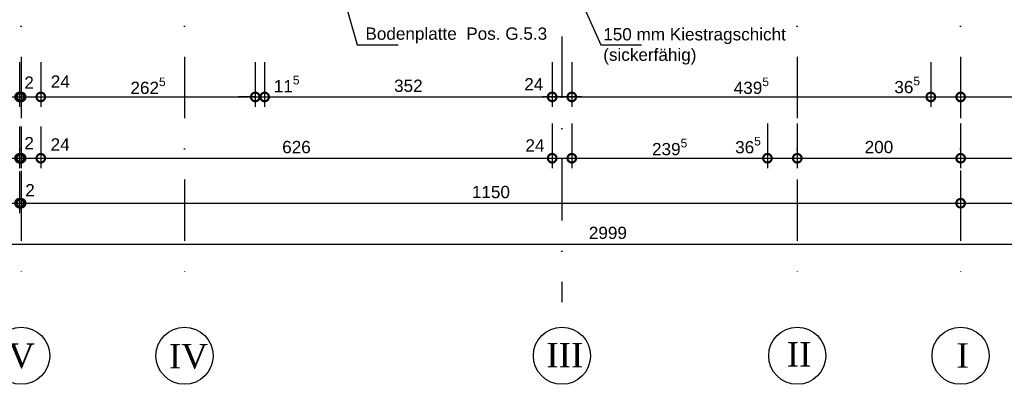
# Model space of a CAD drawing. Header units: metres. Extents: x -338 to 3287, y -877 to 1131.
# Tile 2 of 5: x 777 to 1982, y -877 to -431. Entities that reach past the tile are written whole.
import ezdxf

# ---------------------------------------------------------------- set-up
doc = ezdxf.new("R2010")
doc.units = ezdxf.units.M
doc.header["$LTSCALE"] = 100
doc.header["$MEASUREMENT"] = 0
doc.linetypes.add('STRICHPUNKT', pattern=[1, 0.5, -0.25, 0, -0.25])
doc.layers.get('DEFPOINTS').update_dxf_attribs({"linetype": 'CONTINUOUS'})
for name, color, linetype in [('Bemassung', 210, 'CONTINUOUS'), ('Bemaßtext', 201, 'CONTINUOUS'), ('Hauptachsen', 6, 'STRICHPUNKT'), ('Text', 131, 'CONTINUOUS'), ('Wände_neu', 1, 'CONTINUOUS')]:
    doc.layers.add(name, color=color, linetype=linetype)
doc.styles.get("Standard").update_dxf_attribs({"font": 'ARIAL.TTF'})
doc.dimstyles.new('Bemass03', dxfattribs={"dimscale": 0.3, "dimtxt": 50, "dimasz": 70, "dimexe": 40, "dimexo": 0, "dimgap": 20, "dimtad": 1, "dimdec": 0, "dimzin": 9, "dimdsep": 46, "dimtxsty": 'Standard', "dimblk": 'DOTSMALL', "dimcen": 0.9, "dimdle": 40, "dimclrd": 256, "dimclre": 256, "dimclrt": 201, "dimadec": 0, "dimazin": 3, "dimtfac": 1, "dimtdec": 0, "dimtmove": 2, "dimatfit": 2, "dimldrblk": 'DOTSMALL', "dimfxl": 0, "dimarcsym": 0})

# ---------------------------------------------------------------- blocks, each defined once
blk = doc.blocks.new('_DotSmall')
at = {"layer": 'Wände_neu', "color": 0, "const_width": 0.5}
blk.add_lwpolyline([(-0.0625, 0, 1), (0.0625, 0, 1)], format="xyb", close=True, dxfattribs=at)
blk = doc.blocks.new('*D24')
at = {"layer": 'Bemassung', "lineweight": -2}
for p, q in [((748, -482.6), (748, -537.1)), ((777, -482.6), (777, -537.1)), ((736, -525.1), (789, -525.1))]:
    blk.add_line(p, q, dxfattribs=at)
at = {"layer": 'DEFPOINTS', "color": 0}
for p in [(748, -482.6), (777, -482.6), (777, -525.1)]:
    blk.add_point(p, dxfattribs=at)
at = {"layer": 'Bemassung', "lineweight": -2, "xscale": 21, "yscale": 21, "zscale": 21, "rotation": 180}
blk.add_blockref('_DotSmall', (748, -525.1), dxfattribs=at)
at = {"layer": 'Bemassung', "lineweight": -2, "xscale": 21, "yscale": 21, "zscale": 21}
blk.add_blockref('_DotSmall', (777, -525.1), dxfattribs=at)
at = {"layer": 'Bemassung', "color": 201, "insert": (725.6, -508.2), "char_height": 15, "attachment_point": 5}
blk.add_mtext('29', dxfattribs=at)
blk = doc.blocks.new('*D25')
at = {"layer": 'Bemassung', "lineweight": -2}
for p, q in [((779, -482.6), (779, -537.1)), ((803, -482.6), (803, -537.1)), ((767, -525.1), (815, -525.1))]:
    blk.add_line(p, q, dxfattribs=at)
at = {"layer": 'DEFPOINTS', "color": 0}
for p in [(779, -482.6), (803, -482.6), (803, -525.1)]:
    blk.add_point(p, dxfattribs=at)
at = {"layer": 'Bemassung', "lineweight": -2, "xscale": 21, "yscale": 21, "zscale": 21, "rotation": 180}
blk.add_blockref('_DotSmall', (779, -525.1), dxfattribs=at)
at = {"layer": 'Bemassung', "lineweight": -2, "xscale": 21, "yscale": 21, "zscale": 21}
blk.add_blockref('_DotSmall', (803, -525.1), dxfattribs=at)
at = {"layer": 'Bemassung', "color": 201, "insert": (826.9, -506.3), "char_height": 15, "attachment_point": 5}
blk.add_mtext('24', dxfattribs=at)
blk = doc.blocks.new('*D26')
at = {"layer": 'Bemassung', "lineweight": -2}
for p, q in [((803, -561.4), (803, -612.1)), ((1429, -557.6), (1429, -612.1)), ((791, -600.1), (1441, -600.1))]:
    blk.add_line(p, q, dxfattribs=at)
at = {"layer": 'DEFPOINTS', "color": 0}
for p in [(803, -561.4), (1429, -557.6), (1429, -600.1)]:
    blk.add_point(p, dxfattribs=at)
at = {"layer": 'Bemassung', "lineweight": -2, "xscale": 21, "yscale": 21, "zscale": 21, "rotation": 180}
blk.add_blockref('_DotSmall', (803, -600.1), dxfattribs=at)
at = {"layer": 'Bemassung', "lineweight": -2, "xscale": 21, "yscale": 21, "zscale": 21}
blk.add_blockref('_DotSmall', (1429, -600.1), dxfattribs=at)
at = {"layer": 'Bemassung', "color": 201, "insert": (1116, -586.5), "char_height": 15, "attachment_point": 5}
blk.add_mtext('626', dxfattribs=at)
blk = doc.blocks.new('*D27')
at = {"layer": 'Bemassung', "lineweight": -2}
for p, q in [((1429, -482.6), (1429, -537.1)), ((1453, -482.6), (1453, -537.1)), ((1465, -525.1), (1417, -525.1))]:
    blk.add_line(p, q, dxfattribs=at)
at = {"layer": 'DEFPOINTS', "color": 0}
for p in [(1429, -482.6), (1453, -482.6), (1429, -525.1)]:
    blk.add_point(p, dxfattribs=at)
at = {"layer": 'Bemassung', "lineweight": -2, "xscale": 21, "yscale": 21, "zscale": 21, "rotation": 180}
blk.add_blockref('_DotSmall', (1429, -525.1), dxfattribs=at)
at = {"layer": 'Bemassung', "lineweight": -2, "xscale": 21, "yscale": 21, "zscale": 21}
blk.add_blockref('_DotSmall', (1453, -525.1), dxfattribs=at)
at = {"layer": 'Bemassung', "color": 201, "insert": (1406.5, -509.6), "char_height": 15, "attachment_point": 5}
blk.add_mtext('24', dxfattribs=at)
blk = doc.blocks.new('*D28')
at = {"layer": 'Bemassung', "lineweight": -2}
for p, q in [((1453, -557.6), (1453, -612.1)), ((1692.5, -557.6), (1692.5, -612.1)), ((1441, -600.1), (1704.5, -600.1))]:
    blk.add_line(p, q, dxfattribs=at)
at = {"layer": 'DEFPOINTS', "color": 0}
for p in [(1453, -557.6), (1692.5, -557.6), (1692.5, -600.1)]:
    blk.add_point(p, dxfattribs=at)
at = {"layer": 'Bemassung', "lineweight": -2, "xscale": 21, "yscale": 21, "zscale": 21, "rotation": 180}
blk.add_blockref('_DotSmall', (1453, -600.1), dxfattribs=at)
at = {"layer": 'Bemassung', "lineweight": -2, "xscale": 21, "yscale": 21, "zscale": 21}
blk.add_blockref('_DotSmall', (1692.5, -600.1), dxfattribs=at)
at = {"layer": 'Bemassung', "color": 201, "insert": (1572.8, -586.5), "char_height": 15, "attachment_point": 5}
blk.add_mtext('\\A1;239{\\H0.7x;\\S5^ ;}', dxfattribs=at)
blk = doc.blocks.new('*D29')
at = {"layer": 'Bemassung', "lineweight": -2}
for p, q in [((1692.5, -557.6), (1692.5, -612.1)), ((1729, -557.6), (1729, -612.1)), ((1680.5, -600.1), (1741, -600.1))]:
    blk.add_line(p, q, dxfattribs=at)
at = {"layer": 'DEFPOINTS', "color": 0}
for p in [(1692.5, -557.6), (1729, -557.6), (1729, -600.1)]:
    blk.add_point(p, dxfattribs=at)
at = {"layer": 'Bemassung', "lineweight": -2, "xscale": 21, "yscale": 21, "zscale": 21, "rotation": 180}
blk.add_blockref('_DotSmall', (1692.5, -600.1), dxfattribs=at)
at = {"layer": 'Bemassung', "lineweight": -2, "xscale": 21, "yscale": 21, "zscale": 21}
blk.add_blockref('_DotSmall', (1729, -600.1), dxfattribs=at)
at = {"layer": 'Bemassung', "color": 201, "insert": (1668.7, -584.1), "char_height": 15, "attachment_point": 5}
blk.add_mtext('\\A1;36{\\H0.7x;\\S5^ ;}', dxfattribs=at)
blk = doc.blocks.new('*D30')
at = {"layer": 'Bemassung', "lineweight": -2}
for p, q in [((1729, -557.6), (1729, -612.1)), ((1929, -557.6), (1929, -612.1)), ((1717, -600.1), (1941, -600.1))]:
    blk.add_line(p, q, dxfattribs=at)
at = {"layer": 'DEFPOINTS', "color": 0}
for p in [(1729, -557.6), (1929, -557.6), (1929, -600.1)]:
    blk.add_point(p, dxfattribs=at)
at = {"layer": 'Bemassung', "lineweight": -2, "xscale": 21, "yscale": 21, "zscale": 21, "rotation": 180}
blk.add_blockref('_DotSmall', (1729, -600.1), dxfattribs=at)
at = {"layer": 'Bemassung', "lineweight": -2, "xscale": 21, "yscale": 21, "zscale": 21}
blk.add_blockref('_DotSmall', (1929, -600.1), dxfattribs=at)
at = {"layer": 'Bemassung', "color": 201, "insert": (1829, -586.5), "char_height": 15, "attachment_point": 5}
blk.add_mtext('200', dxfattribs=at)
blk = doc.blocks.new('*D39')
at = {"layer": 'Bemassung', "lineweight": -2}
for p, q in [((1929, -482.6), (1929, -537.1)), ((2217.5, -482.4), (2217.5, -537.1)), ((1917, -525.1), (2229.5, -525.1))]:
    blk.add_line(p, q, dxfattribs=at)
at = {"layer": 'DEFPOINTS', "color": 0}
for p in [(1929, -482.6), (2217.5, -482.4), (2217.5, -525.1)]:
    blk.add_point(p, dxfattribs=at)
at = {"layer": 'Bemassung', "lineweight": -2, "xscale": 21, "yscale": 21, "zscale": 21, "rotation": 180}
blk.add_blockref('_DotSmall', (1929, -525.1), dxfattribs=at)
at = {"layer": 'Bemassung', "lineweight": -2, "xscale": 21, "yscale": 21, "zscale": 21}
blk.add_blockref('_DotSmall', (2217.5, -525.1), dxfattribs=at)
at = {"layer": 'Bemassung', "color": 201, "insert": (2073.2, -511.5), "char_height": 15, "attachment_point": 5}
blk.add_mtext('289', dxfattribs=at)
blk = doc.blocks.new('*D46')
at = {"layer": 'Bemassung', "lineweight": -2}
for p, q in [((-2, -665.1), (-2, -717.1)), ((2996.5, -665.1), (2996.5, -717.1)), ((-14, -705.1), (3008.5, -705.1))]:
    blk.add_line(p, q, dxfattribs=at)
at = {"layer": 'DEFPOINTS', "color": 0}
for p in [(-2, -665.1), (2996.5, -665.1), (2996.5, -705.1)]:
    blk.add_point(p, dxfattribs=at)
at = {"layer": 'Bemassung', "lineweight": -2, "xscale": 21, "yscale": 21, "zscale": 21, "rotation": 180}
blk.add_blockref('_DotSmall', (-2, -705.1), dxfattribs=at)
at = {"layer": 'Bemassung', "lineweight": -2, "xscale": 21, "yscale": 21, "zscale": 21}
blk.add_blockref('_DotSmall', (2996.5, -705.1), dxfattribs=at)
at = {"layer": 'Bemassung', "color": 201, "insert": (1497.2, -691.5), "char_height": 15, "attachment_point": 5}
blk.add_mtext('2999', dxfattribs=at)
blk = doc.blocks.new('*D47')
at = {"layer": 'Bemassung', "lineweight": -2}
for p, q in [((-2, -616.2), (-2, -667.1)), ((777, -616.2), (777, -667.1)), ((-14, -655.1), (789, -655.1))]:
    blk.add_line(p, q, dxfattribs=at)
at = {"layer": 'DEFPOINTS', "color": 0}
for p in [(-2, -616.2), (777, -616.2), (777, -655.1)]:
    blk.add_point(p, dxfattribs=at)
at = {"layer": 'Bemassung', "lineweight": -2, "xscale": 21, "yscale": 21, "zscale": 21, "rotation": 180}
blk.add_blockref('_DotSmall', (-2, -655.1), dxfattribs=at)
at = {"layer": 'Bemassung', "lineweight": -2, "xscale": 21, "yscale": 21, "zscale": 21}
blk.add_blockref('_DotSmall', (777, -655.1), dxfattribs=at)
at = {"layer": 'Bemassung', "color": 201, "insert": (387.5, -641.5), "char_height": 15, "attachment_point": 5}
blk.add_mtext('779', dxfattribs=at)
blk = doc.blocks.new('*D48')
at = {"layer": 'Bemassung', "lineweight": -2}
for p, q in [((779, -615.5), (779, -667.1)), ((1929, -615.5), (1929, -667.1)), ((767, -655.1), (1941, -655.1))]:
    blk.add_line(p, q, dxfattribs=at)
at = {"layer": 'DEFPOINTS', "color": 0}
for p in [(779, -615.5), (1929, -615.5), (1929, -655.1)]:
    blk.add_point(p, dxfattribs=at)
at = {"layer": 'Bemassung', "lineweight": -2, "xscale": 21, "yscale": 21, "zscale": 21, "rotation": 180}
blk.add_blockref('_DotSmall', (779, -655.1), dxfattribs=at)
at = {"layer": 'Bemassung', "lineweight": -2, "xscale": 21, "yscale": 21, "zscale": 21}
blk.add_blockref('_DotSmall', (1929, -655.1), dxfattribs=at)
at = {"layer": 'Bemassung', "color": 201, "insert": (1354, -641.5), "char_height": 15, "attachment_point": 5}
blk.add_mtext('1150', dxfattribs=at)
blk = doc.blocks.new('*D49')
at = {"layer": 'Bemassung', "lineweight": -2}
for p, q in [((1929, -615.1), (1929, -667.1)), ((2217.5, -615.1), (2217.5, -667.1)), ((1917, -655.1), (2229.5, -655.1))]:
    blk.add_line(p, q, dxfattribs=at)
at = {"layer": 'DEFPOINTS', "color": 0}
for p in [(1929, -615.1), (2217.5, -615.1), (2217.5, -655.1)]:
    blk.add_point(p, dxfattribs=at)
at = {"layer": 'Bemassung', "lineweight": -2, "xscale": 21, "yscale": 21, "zscale": 21, "rotation": 180}
blk.add_blockref('_DotSmall', (1929, -655.1), dxfattribs=at)
at = {"layer": 'Bemassung', "lineweight": -2, "xscale": 21, "yscale": 21, "zscale": 21}
blk.add_blockref('_DotSmall', (2217.5, -655.1), dxfattribs=at)
at = {"layer": 'Bemassung', "color": 201, "insert": (2073.2, -641.5), "char_height": 15, "attachment_point": 5}
blk.add_mtext('289', dxfattribs=at)
blk = doc.blocks.new('*D53')
at = {"layer": 'Bemassung', "lineweight": -2}
for p, q in [((748, -561.4), (748, -612.1)), ((777, -561.4), (777, -612.1)), ((736, -600.1), (789, -600.1))]:
    blk.add_line(p, q, dxfattribs=at)
at = {"layer": 'DEFPOINTS', "color": 0}
for p in [(748, -561.4), (777, -561.4), (777, -600.1)]:
    blk.add_point(p, dxfattribs=at)
at = {"layer": 'Bemassung', "lineweight": -2, "xscale": 21, "yscale": 21, "zscale": 21, "rotation": 180}
blk.add_blockref('_DotSmall', (748, -600.1), dxfattribs=at)
at = {"layer": 'Bemassung', "lineweight": -2, "xscale": 21, "yscale": 21, "zscale": 21}
blk.add_blockref('_DotSmall', (777, -600.1), dxfattribs=at)
at = {"layer": 'Bemassung', "color": 201, "insert": (727.1, -583.2), "char_height": 15, "attachment_point": 5}
blk.add_mtext('29', dxfattribs=at)
blk = doc.blocks.new('*D54')
at = {"layer": 'Bemassung', "lineweight": -2}
for p, q in [((779, -561.4), (779, -612.1)), ((803, -568.9), (803, -612.1)), ((767, -600.1), (815, -600.1))]:
    blk.add_line(p, q, dxfattribs=at)
at = {"layer": 'DEFPOINTS', "color": 0}
for p in [(779, -561.4), (803, -568.9), (803, -600.1)]:
    blk.add_point(p, dxfattribs=at)
at = {"layer": 'Bemassung', "lineweight": -2, "xscale": 21, "yscale": 21, "zscale": 21, "rotation": 180}
blk.add_blockref('_DotSmall', (779, -600.1), dxfattribs=at)
at = {"layer": 'Bemassung', "lineweight": -2, "xscale": 21, "yscale": 21, "zscale": 21}
blk.add_blockref('_DotSmall', (803, -600.1), dxfattribs=at)
at = {"layer": 'Bemassung', "color": 201, "insert": (826.7, -583.2), "char_height": 15, "attachment_point": 5}
blk.add_mtext('24', dxfattribs=at)
blk = doc.blocks.new('*D55')
at = {"layer": 'Bemassung', "lineweight": -2}
for p, q in [((803, -485.9), (803, -537.1)), ((1065.5, -482.4), (1065.5, -537.1)), ((791, -525.1), (1077.5, -525.1))]:
    blk.add_line(p, q, dxfattribs=at)
at = {"layer": 'DEFPOINTS', "color": 0}
for p in [(803, -485.9), (1065.5, -482.4), (1065.5, -525.1)]:
    blk.add_point(p, dxfattribs=at)
at = {"layer": 'Bemassung', "lineweight": -2, "xscale": 21, "yscale": 21, "zscale": 21, "rotation": 180}
blk.add_blockref('_DotSmall', (803, -525.1), dxfattribs=at)
at = {"layer": 'Bemassung', "lineweight": -2, "xscale": 21, "yscale": 21, "zscale": 21}
blk.add_blockref('_DotSmall', (1065.5, -525.1), dxfattribs=at)
at = {"layer": 'Bemassung', "color": 201, "insert": (934.3, -511.5), "char_height": 15, "attachment_point": 5}
blk.add_mtext('\\A1;262{\\H0.7x;\\S5^ ;}', dxfattribs=at)
blk = doc.blocks.new('*D56')
at = {"layer": 'Bemassung', "lineweight": -2}
for p, q in [((1065.5, -482.4), (1065.5, -537.1)), ((1077, -482.4), (1077, -537.1)), ((1065.5, -525.1), (1044.5, -525.1)), ((1065.5, -525.1), (1077, -525.1)), ((1077, -525.1), (1098, -525.1))]:
    blk.add_line(p, q, dxfattribs=at)
at = {"layer": 'DEFPOINTS', "color": 0}
for p in [(1065.5, -482.4), (1077, -482.4), (1077, -525.1)]:
    blk.add_point(p, dxfattribs=at)
at = {"layer": 'Bemassung', "lineweight": -2, "xscale": 21, "yscale": 21, "zscale": 21}
blk.add_blockref('_DotSmall', (1065.5, -525.1), dxfattribs=at)
at = {"layer": 'Bemassung', "lineweight": -2, "xscale": 21, "yscale": 21, "zscale": 21, "rotation": 180}
blk.add_blockref('_DotSmall', (1077, -525.1), dxfattribs=at)
at = {"layer": 'Bemassung', "color": 201, "insert": (1104, -509.3), "char_height": 15, "attachment_point": 5}
blk.add_mtext('\\A1;11{\\H0.7x;\\S5^ ;}', dxfattribs=at)
blk = doc.blocks.new('*D57')
at = {"layer": 'Bemassung', "lineweight": -2}
for p, q in [((1077, -482.4), (1077, -537.1)), ((1429, -482.6), (1429, -537.1)), ((1065, -525.1), (1441, -525.1))]:
    blk.add_line(p, q, dxfattribs=at)
at = {"layer": 'DEFPOINTS', "color": 0}
for p in [(1077, -482.4), (1429, -482.6), (1429, -525.1)]:
    blk.add_point(p, dxfattribs=at)
at = {"layer": 'Bemassung', "lineweight": -2, "xscale": 21, "yscale": 21, "zscale": 21, "rotation": 180}
blk.add_blockref('_DotSmall', (1077, -525.1), dxfattribs=at)
at = {"layer": 'Bemassung', "lineweight": -2, "xscale": 21, "yscale": 21, "zscale": 21}
blk.add_blockref('_DotSmall', (1429, -525.1), dxfattribs=at)
at = {"layer": 'Bemassung', "color": 201, "insert": (1253, -511.5), "char_height": 15, "attachment_point": 5}
blk.add_mtext('352', dxfattribs=at)
blk = doc.blocks.new('*D58')
at = {"layer": 'Bemassung', "lineweight": -2}
for p, q in [((1429, -557.6), (1429, -612.1)), ((1453, -557.6), (1453, -612.1)), ((1417, -600.1), (1465, -600.1))]:
    blk.add_line(p, q, dxfattribs=at)
at = {"layer": 'DEFPOINTS', "color": 0}
for p in [(1429, -557.6), (1453, -557.6), (1453, -600.1)]:
    blk.add_point(p, dxfattribs=at)
at = {"layer": 'Bemassung', "lineweight": -2, "xscale": 21, "yscale": 21, "zscale": 21, "rotation": 180}
blk.add_blockref('_DotSmall', (1429, -600.1), dxfattribs=at)
at = {"layer": 'Bemassung', "lineweight": -2, "xscale": 21, "yscale": 21, "zscale": 21}
blk.add_blockref('_DotSmall', (1453, -600.1), dxfattribs=at)
at = {"layer": 'Bemassung', "color": 201, "insert": (1407.9, -584.4), "char_height": 15, "attachment_point": 5}
blk.add_mtext('24', dxfattribs=at)
blk = doc.blocks.new('*D59')
at = {"layer": 'Bemassung', "lineweight": -2}
for p, q in [((1453, -485.1), (1453, -537.1)), ((1892.5, -497.6), (1892.5, -537.1)), ((1441, -525.1), (1904.5, -525.1))]:
    blk.add_line(p, q, dxfattribs=at)
at = {"layer": 'DEFPOINTS', "color": 0}
for p in [(1453, -485.1), (1892.5, -497.6), (1892.5, -525.1)]:
    blk.add_point(p, dxfattribs=at)
at = {"layer": 'Bemassung', "lineweight": -2, "xscale": 21, "yscale": 21, "zscale": 21, "rotation": 180}
blk.add_blockref('_DotSmall', (1453, -525.1), dxfattribs=at)
at = {"layer": 'Bemassung', "lineweight": -2, "xscale": 21, "yscale": 21, "zscale": 21}
blk.add_blockref('_DotSmall', (1892.5, -525.1), dxfattribs=at)
at = {"layer": 'Bemassung', "color": 201, "insert": (1672.8, -511.5), "char_height": 15, "attachment_point": 5}
blk.add_mtext('\\A1;439{\\H0.7x;\\S5^ ;}', dxfattribs=at)
blk = doc.blocks.new('*D60')
at = {"layer": 'Bemassung', "lineweight": -2}
for p, q in [((1892.5, -482.4), (1892.5, -537.1)), ((1929, -485.1), (1929, -537.1)), ((1880.5, -525.1), (1941, -525.1))]:
    blk.add_line(p, q, dxfattribs=at)
at = {"layer": 'DEFPOINTS', "color": 0}
for p in [(1892.5, -482.4), (1929, -485.1), (1929, -525.1)]:
    blk.add_point(p, dxfattribs=at)
at = {"layer": 'Bemassung', "lineweight": -2, "xscale": 21, "yscale": 21, "zscale": 21, "rotation": 180}
blk.add_blockref('_DotSmall', (1892.5, -525.1), dxfattribs=at)
at = {"layer": 'Bemassung', "lineweight": -2, "xscale": 21, "yscale": 21, "zscale": 21}
blk.add_blockref('_DotSmall', (1929, -525.1), dxfattribs=at)
at = {"layer": 'Bemassung', "color": 201, "insert": (1863.6, -510.6), "char_height": 15, "attachment_point": 5}
blk.add_mtext('\\A1;36{\\H0.7x;\\S5^ ;}', dxfattribs=at)
blk = doc.blocks.new('*D61')
at = {"layer": 'Bemassung', "lineweight": -2}
for p, q in [((1929, -560.1), (1929, -612.1)), ((2217.5, -560.1), (2217.5, -612.1)), ((1917, -600.1), (2229.5, -600.1))]:
    blk.add_line(p, q, dxfattribs=at)
at = {"layer": 'DEFPOINTS', "color": 0}
for p in [(1929, -560.1), (2217.5, -560.1), (2217.5, -600.1)]:
    blk.add_point(p, dxfattribs=at)
at = {"layer": 'Bemassung', "lineweight": -2, "xscale": 21, "yscale": 21, "zscale": 21, "rotation": 180}
blk.add_blockref('_DotSmall', (1929, -600.1), dxfattribs=at)
at = {"layer": 'Bemassung', "lineweight": -2, "xscale": 21, "yscale": 21, "zscale": 21}
blk.add_blockref('_DotSmall', (2217.5, -600.1), dxfattribs=at)
at = {"layer": 'Bemassung', "color": 201, "insert": (2073.2, -586.5), "char_height": 15, "attachment_point": 5}
blk.add_mtext('289', dxfattribs=at)

msp = doc.modelspace()

# ---------------------------------------------------------------- linework, layer by layer
at = {"layer": 'Bemassung'}
for points in [[(1159.7, -353.6), (1190.3, -461.3), (1240.3, -461.3)], [(1450.7, -376.7), (1488.4, -461.3), (1538.4, -461.3)]]:
    msp.add_lwpolyline(points, dxfattribs=at)
at = {"layer": 'Hauptachsen', "ltscale": 1.5}
for p, q in [((1441, 299.2), (1441, -776.1)), ((779, -326.1), (779, -776.1)), ((979, -326.1), (979, -776.1))]:
    msp.add_line(p, q, dxfattribs=at)
for points in [[(1729, -326.1), (1729, -776.1)], [(1929, -326.1), (1929, -776.1)]]:
    msp.add_lwpolyline(points, dxfattribs=at)
at = {"layer": 'Text'}
for centre in [(779, -841.7), (979, -841.7), (1441, -841.7), (1729, -841.7), (1929, -841.7)]:
    msp.add_circle(centre, 35, dxfattribs=at)

# ---------------------------------------------------------------- texts
at = {"layer": 'Bemaßtext', "char_height": 15, "width": 35.978, "attachment_point": 1}
for insert in [(782.9, -500.1), (782.9, -574.1), (784, -631.7)]:
    msp.add_mtext('2', dxfattribs=dict(at, insert=insert))
at = {"layer": 'Bemassung', "color": 201, "char_height": 15, "attachment_point": 4}
for s, insert in [('Bodenplatte  Pos. G.5.3', (1200.4, -449.9)), ('150 mm Kiestragschicht\\P(sickerfähig)', (1491.5, -463.2))]:
    msp.add_mtext(s, dxfattribs=dict(at, insert=insert))
at = {"layer": 'Text', "char_height": 30, "width": 28.658, "attachment_point": 1}
for s, insert in [('{\\fTimes New Roman|b0|i0|c0|p18;V}', (763, -826.7)), ('{\\fTimes New Roman|b0|i0|c0|p18;IV}', (959.8, -827.3)), ('{\\fTimes New Roman|b0|i0|c0|p18;III}', (1421.8, -826)), ('{\\fTimes New Roman|b0|i0|c0|p18;II}', (1716.2, -825)), ('{\\fTimes New Roman|b0|i0|c0|p18;I}', (1923.9, -826.4))]:
    msp.add_mtext(s, dxfattribs=dict(at, insert=insert))

# ---------------------------------------------------------------- dimensions: what is measured, and where the dimension line sits
at = {"layer": 'Bemassung'}
for base, p1, p2, picture, middle in [((777, -525.1), (748, -482.6), (777, -482.6), '*D24', (725.6, -508.2)), ((803, -525.1), (779, -482.6), (803, -482.6), '*D25', (826.9, -506.3)), ((1429, -525.1), (1453, -482.6), (1429, -482.6), '*D27', (1406.5, -509.6)), ((1453, -600.1), (1429, -557.6), (1453, -557.6), '*D58', (1407.9, -584.4))]:
    dim = msp.add_linear_dim(base=base, p1=p1, p2=p2, dimstyle='Bemass03', dxfattribs=at)
    dim.commit()
    dim.dimension.update_dxf_attribs({"geometry": picture, "text_midpoint": middle, "dimtype": 160})
for base, p1, p2, text, picture, middle in [((1065.5, -525.1), (803, -485.9), (1065.5, -482.4), '\\A1;262{\\H0.7x;\\S5^ ;}', '*D55', (934.3, -511.5)), ((1892.5, -525.1347806), (1453, -485.1347806), (1892.5, -497.6325936), '\\A1;<>{\\H0.7x;\\S5^ ;}', '*D59', (1672.75, -511.4710699)), ((1692.5, -600.1), (1453, -557.6), (1692.5, -557.6), '\\A1;239{\\H0.7x;\\S5^ ;}', '*D28', (1572.8, -586.5))]:
    dim = msp.add_linear_dim(base=base, p1=p1, p2=p2, text=text, dimstyle='Bemass03', dxfattribs=at)
    dim.commit()
    dim.dimension.update_dxf_attribs({"geometry": picture, "text_midpoint": middle})
for base, p1, p2, text, picture, middle in [((1077, -525.1347806), (1065.5, -482.352978), (1077, -482.352978), '\\A1;<>{\\H0.7x;\\S5^ ;}', '*D56', (1104.0177554, -509.3183012)), ((1929, -525.1), (1892.5, -482.4), (1929, -485.1), '\\A1;36{\\H0.7x;\\S5^ ;}', '*D60', (1863.6, -510.6)), ((1729, -600.1347806), (1692.5, -557.6318997), (1729, -557.6318997), '\\A1;<>{\\H0.7x;\\S5^ ;}', '*D29', (1668.7284475, -584.1472923))]:
    dim = msp.add_linear_dim(base=base, p1=p1, p2=p2, text=text, dimstyle='Bemass03', dxfattribs=at)
    dim.commit()
    dim.dimension.update_dxf_attribs({"geometry": picture, "text_midpoint": middle, "dimtype": 160})
for base, p1, p2, picture, middle in [((1429, -525.1), (1077, -482.4), (1429, -482.6), '*D57', (1253, -511.5)), ((2217.5, -525.1347806), (1929, -482.6318997), (2217.5, -482.352978), '*D39', (2073.25, -511.4761858)), ((1429, -600.1), (803, -561.4), (1429, -557.6), '*D26', (1116, -586.5)), ((1929, -600.1), (1729, -557.6), (1929, -557.6), '*D30', (1829, -586.5)), ((2217.5, -600.1347806), (1929, -560.1347806), (2217.5, -560.1347806), '*D61', (2073.25, -586.4761858))]:
    dim = msp.add_linear_dim(base=base, p1=p1, p2=p2, dimstyle='Bemass03', dxfattribs=at)
    dim.commit()
    dim.dimension.update_dxf_attribs({"geometry": picture, "text_midpoint": middle})
at = {"layer": 'Bemassung', "color": 1}
for base, p1, p2, picture, middle in [((777, -600.1), (748, -561.4), (777, -561.4), '*D53', (727.1, -583.2)), ((803, -600.1), (779, -561.4), (803, -568.9), '*D54', (826.7, -583.2))]:
    dim = msp.add_linear_dim(base=base, p1=p1, p2=p2, dimstyle='Bemass03', dxfattribs=at)
    dim.commit()
    dim.dimension.update_dxf_attribs({"geometry": picture, "text_midpoint": middle, "dimtype": 160})
for base, p1, p2, picture, middle in [((777, -655.1), (-2, -616.2), (777, -616.2), '*D47', (387.5, -641.5)), ((1929, -655.1), (779, -615.5), (1929, -615.5), '*D48', (1354, -641.5)), ((2217.5, -655.1347806), (1929, -615.1471601), (2217.5, -615.1471601), '*D49', (2073.25, -641.4761858)), ((2996.5, -705.1347806), (-2, -665.1374987), (2996.5, -665.1374987), '*D46', (1497.25, -691.4761858))]:
    dim = msp.add_linear_dim(base=base, p1=p1, p2=p2, dimstyle='Bemass03', dxfattribs=at)
    dim.commit()
    dim.dimension.update_dxf_attribs({"geometry": picture, "text_midpoint": middle})

doc.saveas('drawing.dxf')
